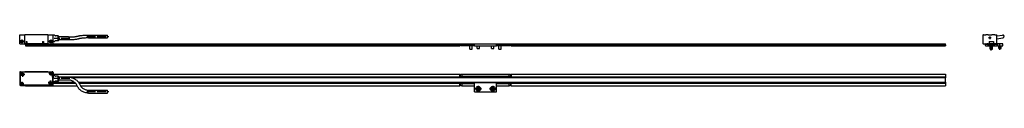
# Model space of a CAD drawing. Header units: millimetres. Extents: x -85 to 2008, y -72 to 348.
# Tile 6 of 6: x 649 to 2008, y 165 to 245. Entities that reach past the tile are written whole.
import ezdxf

# ---------------------------------------------------------------- set-up
doc = ezdxf.new("R2010")
doc.units = ezdxf.units.MM
doc.linetypes.add('DOT_CENTER', pattern=[14, 12, -1, 0, -1])
doc.layers.add('1', color=7, linetype='Continuous')

# ---------------------------------------------------------------- blocks, each defined once
blk = doc.blocks.new('Regla_64__8', base_point=(657, 225.3))
at = {"color": 7, "linetype": 'Continuous'}
for p, q in [((657, 232.4), (1256.5, 232.4)), ((657, 231.2), (657, 232.4)), ((657, 231.1), (657, 231.2)), ((657, 231.2), (1256.5, 231.2)), ((657, 231), (657, 231.1)), ((1256.5, 231.1), (657, 231.1)), ((1256.5, 232.4), (1256.5, 232)), ((1277, 232), (1256.5, 232)), ((1256.5, 231.2), (1256.5, 232)), ((1277, 231.5), (1256.5, 231.5)), ((1256.5, 231.2), (1256.5, 231.1)), ((1256.5, 231), (1256.5, 231.1)), ((1259.5, 231.5), (1257.5, 230.3)), ((1259.5, 231.5), (1277, 231.5)), ((1277, 232.5), (1307, 232.5)), ((1277, 232), (1277, 232.5)), ((1277, 231.5), (1277, 232)), ((1277, 229.7), (1277, 231.5)), ((1277, 231.5), (1277, 231.5)), ((1307, 232), (1307, 232.5)), ((1307, 231.5), (1307, 232)), ((1327.5, 232), (1307, 232)), ((1307, 229.7), (1307, 231.5)), ((1307, 231.5), (1307, 231.5)), ((1307, 231.5), (1324.5, 231.5)), ((1327.5, 231.5), (1307, 231.5)), ((1326.5, 230.3), (1324.5, 231.5)), ((1327.5, 232.4), (1927, 232.4)), ((1327.5, 232.4), (1327.5, 232)), ((1327.5, 231.2), (1327.5, 232)), ((1327.5, 231.1), (1327.5, 231.2)), ((1327.5, 231.2), (1927, 231.2)), ((1327.5, 231), (1327.5, 231.1)), ((1327.5, 231.1), (1927, 231.1)), ((1927, 231.2), (1927, 232.4)), ((1927, 231.2), (1927, 231.1)), ((1927, 231.1), (1927, 231)), ((1256.5, 231), (657, 231)), ((657, 231), (657, 229.7)), ((657, 229.7), (1256.5, 229.7)), ((1256.5, 231), (1256.5, 229.7)), ((1257.5, 230.2), (1257.5, 230.3)), ((1257.5, 230.2), (1277, 230.2)), ((1257.5, 229.7), (1257.5, 230.2)), ((1277, 229.7), (1257.5, 229.7)), ((1270.5, 225.3), (1270.5, 229.3)), ((1270.5, 225.3), (1273.5, 225.3)), ((1273.5, 225.3), (1273.5, 229.3)), ((1277, 229.7), (1307, 229.7)), ((1280.5, 226.2), (1280.5, 229.7)), ((1280.5, 226.2), (1283.5, 226.2)), ((1283.5, 226.2), (1283.5, 229.7)), ((1300.5, 226.2), (1300.5, 229.7)), ((1300.5, 226.2), (1303.5, 226.2)), ((1303.5, 226.2), (1303.5, 229.7)), ((1307, 230.2), (1326.5, 230.2)), ((1326.5, 229.7), (1307, 229.7)), ((1310.5, 225.3), (1310.5, 229.3)), ((1310.5, 225.3), (1313.5, 225.3)), ((1313.5, 225.3), (1313.5, 229.3)), ((1326.5, 230.2), (1326.5, 230.3)), ((1326.5, 230.2), (1326.5, 229.7)), ((1927, 231), (1327.5, 231)), ((1327.5, 229.7), (1327.5, 231)), ((1327.5, 229.7), (1927, 229.7)), ((1927, 231), (1927, 229.7))]:
    blk.add_line(p, q, dxfattribs=at)
for centre, start, end in [((1269.7, 229.3), 0, 33.3457), ((1274.3, 229.3), 146.6543, 180), ((1309.7, 229.3), 0, 33.3457), ((1314.3, 229.3), 146.6543, 180)]:
    blk.add_arc(centre, 0.8, start, end, dxfattribs=at)
blk = doc.blocks.new('CABEZA_REGLA_EXPOSED__9', base_point=(649, 232.8))
at = {"color": 7, "linetype": 'Continuous'}
for p, q in [((649, 232.8), (649, 244.8)), ((649, 244.8), (656, 244.8)), ((656, 232.8), (656, 244.8)), ((688, 244.8), (656, 244.8)), ((688, 244.8), (695, 244.8)), ((688, 244.8), (688, 232.8)), ((695, 244.6), (695, 244.8)), ((743.8, 244.7), (770.1, 244.7)), ((770.1, 240.7), (770.1, 244.7)), ((649, 232.8), (656, 232.8)), ((657.8, 232.8), (656, 232.8)), ((657.8, 235.8), (657.8, 232.8)), ((657.8, 235.8), (659, 235.8)), ((657.8, 232.8), (659, 232.8)), ((659, 235.8), (659, 232.8)), ((680.5, 232.8), (659, 232.8)), ((680.5, 235.8), (681.7, 235.8)), ((680.5, 235.8), (680.5, 232.8)), ((680.5, 232.8), (681.7, 232.8)), ((681.7, 235.8), (681.7, 232.8)), ((688, 232.8), (681.7, 232.8)), ((688, 232.8), (695, 232.8)), ((696.8, 244.6), (695, 244.6)), ((695, 235.6), (695, 244.6)), ((695, 232.8), (695, 235.6)), ((696.8, 235.6), (695, 235.6)), ((697.7, 243.9), (697.1, 244.4)), ((697.7, 236.3), (697.1, 235.7)), ((702, 243.6), (698.4, 243.6)), ((702, 236.6), (698.4, 236.6)), ((702, 236.6), (702, 243.6)), ((702.5, 243.1), (702, 243.6)), ((702.5, 237.1), (702, 236.6)), ((702.5, 243.1), (702.5, 237.1)), ((716.3, 242.1), (702.5, 242.1)), ((716.3, 238.1), (702.5, 238.1)), ((743.8, 240.7), (770.1, 240.7))]:
    blk.add_line(p, q, dxfattribs=at)
for centre, radius in [((652, 235.8), 1.85), ((652, 235.8), 1.6), ((652, 235.8), 1.25), ((692, 235.8), 1.85), ((692, 235.8), 1.6), ((692, 235.8), 1.25)]:
    blk.add_circle(centre, radius, dxfattribs=at)
for centre, radius, start, end in [((696.8, 244.1), 0.5, 45, 90), ((696.8, 236.1), 0.5, 270, 315), ((698.4, 244.6), 1, 225, 270), ((698.4, 235.6), 1, 90, 135)]:
    blk.add_arc(centre, radius, start, end, dxfattribs=at)
for points, knots in [([(729.4, 243.3), (729.6, 243.3), (730.1, 243.5), (730.9, 243.7), (732, 243.9), (733.5, 244.1), (735.5, 244.3), (737.4, 244.5), (739.3, 244.6), (741.4, 244.7), (743, 244.7), (743.8, 244.7)], [0, 0, 0, 0, 0.62921, 1.420102, 2.48505, 3.957263, 6.044379, 8.336662, 9.80845, 11.888369, 14.497563, 14.497563, 14.497563, 14.497563]), ([(716.3, 242.1), (716.8, 242.1), (718, 242.1), (720, 242.1), (722.3, 242.2), (724.4, 242.4), (726.2, 242.6), (727.5, 242.8), (728.4, 243), (729, 243.1), (729.3, 243.2), (729.4, 243.3)], [0, 0, 0, 0, 1.48769, 3.512666, 5.906097, 8.384028, 10.000024, 11.308732, 12.197421, 12.78054, 13.209703, 13.209703, 13.209703, 13.209703]), ([(730.7, 239.5), (730.5, 239.4), (730.1, 239.3), (729.3, 239.1), (728.2, 238.9), (726.8, 238.6), (724.8, 238.4), (722.4, 238.2), (719.4, 238.1), (717.4, 238.1), (716.3, 238.1)], [0, 0, 0, 0, 0.62921, 1.420102, 2.48505, 3.957263, 5.711348, 8.336658, 11.355609, 14.497427, 14.497427, 14.497427, 14.497427]), ([(743.8, 240.7), (742.8, 240.7), (740.9, 240.7), (738.2, 240.5), (735.8, 240.4), (734.1, 240.2), (732.7, 239.9), (731.8, 239.8), (731.2, 239.6), (730.9, 239.5), (730.7, 239.5)], [0, 0, 0, 0, 3.020094, 5.905976, 8.079292, 9.999908, 11.205337, 12.197305, 12.780424, 13.209587, 13.209587, 13.209587, 13.209587])]:
    blk.add_open_spline(points, degree=3, knots=knots, dxfattribs=at)
blk.add_open_spline([(770.1, 240.7), (770.1, 240.7), (770.1, 240.7), (770.1, 240.7), (770.1, 240.7)], degree=3, dxfattribs=at)
at = {"layer": '1', "color": 2, "linetype": 'DOT_CENTER'}
for p, q in [((654.8, 235.8), (649.1, 235.8)), ((652, 238.6), (652, 232.9)), ((694.8, 235.8), (689.1, 235.8)), ((692, 238.6), (692, 232.9)), ((718.3, 240.1), (696.4, 240.1)), ((741.8, 242.7), (772.1, 242.7))]:
    blk.add_line(p, q, dxfattribs=at)
at = {"layer": '1', "color": 30, "linetype": 'Continuous'}
for centre in [(652, 235.8), (692, 235.8)]:
    blk.add_arc(centre, 1.5, 175, 95, dxfattribs=at)
blk = doc.blocks.new('EXG_EXGA-1240__10', base_point=(649, 225.3))
for name, p in [('CABEZA_REGLA_EXPOSED__9', (649, 232.8)), ('Regla_64__8', (657, 225.3))]:
    blk.add_blockref(name, p)
blk = doc.blocks.new('Alzado2', base_point=(788, 235))
blk.add_blockref('EXG_EXGA-1240__10', (649, 225.3))
blk = doc.blocks.new('Regla_64__11', base_point=(1982.2, 225.3))
at = {"color": 7, "linetype": 'Continuous'}
for p, q in [((1982.2, 231.9), (1982.2, 231.2)), ((1982.2, 231.2), (1982.3, 231.1)), ((1982.2, 231), (1982.2, 231.2)), ((1982.3, 231.1), (1982.2, 231)), ((1983.1, 232.4), (1982.7, 232.4)), ((1983.6, 232.1), (1983.2, 232.4)), ((1984.6, 232.4), (1984.2, 232.1)), ((1985.8, 232.4), (1984.8, 232.4)), ((1985.1, 231.3), (1985.1, 231.9)), ((1985.1, 231.5), (1986.5, 231.5)), ((1985.2, 231.5), (1985.2, 232)), ((1993.7, 231.5), (1985.2, 231.5)), ((1986.2, 231.1), (1985.4, 231.1)), ((1985.8, 232), (1987.2, 232)), ((1985.9, 232.2), (1985.9, 232.3)), ((1986.4, 231.3), (1986.4, 231.2)), ((1986.5, 231.5), (1987, 231.5)), ((1987, 231.5), (1993.4, 231.5)), ((1987.2, 231.9), (1987.2, 232)), ((1987.2, 231.9), (1993.2, 231.9)), ((1987.2, 231.2), (1987.2, 231.3)), ((1990.1, 231.1), (1987.3, 231.1)), ((1990.2, 231), (1990.1, 231.1)), ((1990.3, 231.1), (1990.2, 231)), ((1993.1, 231.1), (1990.3, 231.1)), ((1993.2, 232), (1993.7, 232)), ((1993.2, 231.9), (1993.2, 232)), ((1993.3, 231.3), (1993.3, 231.2)), ((1993.4, 231.5), (1993.7, 231.5)), ((1993.7, 232.5), (1993.7, 232)), ((2006.2, 232.5), (1993.7, 232.5)), ((1993.7, 232), (1994.7, 232)), ((1994.7, 231.5), (1993.7, 231.5)), ((1993.7, 231.5), (1993.9, 231.5)), ((1993.7, 231.5), (1993.7, 231.5)), ((1993.9, 231.5), (1994.7, 231.5)), ((1994.1, 231.2), (1994.1, 231.3)), ((1995.1, 231.1), (1994.2, 231.1)), ((1994.5, 232.3), (1994.5, 232.2)), ((1995.7, 232.4), (1994.7, 232.4)), ((1995.2, 231.5), (1994.7, 231.5)), ((1994.7, 231.5), (1995.3, 231.5)), ((1994.7, 231.5), (1994.7, 231.5)), ((1995.2, 232), (1995.2, 231.5)), ((1995.3, 231.9), (1995.3, 231.5)), ((1995.3, 231.5), (1995.3, 231.3)), ((1996.2, 232.1), (1995.8, 232.4)), ((1996.2, 232.1), (1996.8, 232.1)), ((1997.2, 232.4), (1996.8, 232.1)), ((1996.8, 232.1), (1996.8, 232.1)), ((1997.7, 232.4), (1997.4, 232.4)), ((1998.1, 231.1), (1998.2, 231.2)), ((1998.2, 231), (1998.1, 231.1)), ((1998.2, 232.1), (1998.7, 232.1)), ((1998.2, 231.2), (1998.2, 231.9)), ((1998.2, 231.2), (1998.2, 231)), ((1998.7, 232.1), (1998.7, 229.7)), ((2006.2, 229.7), (2006.2, 232.5)), ((1982.2, 230.2), (1982.2, 231)), ((1982.7, 229.7), (1997.7, 229.7)), ((1988.7, 225.3), (1988.7, 229.3)), ((1988.7, 225.3), (1991.7, 225.3)), ((1991.7, 225.3), (1991.7, 229.3)), ((1998.2, 230.2), (1998.2, 231)), ((1998.7, 229.7), (2006.2, 229.7)), ((2000.7, 226.2), (2000.7, 229.7)), ((2000.7, 226.2), (2003.7, 226.2)), ((2003.7, 226.2), (2003.7, 229.7))]:
    blk.add_line(p, q, dxfattribs=at)
for centre, radius, start, end in [((1982.7, 231.9), 0.5, 90, 180), ((1983.1, 232.2), 0.25, 57.5, 90), ((1983.9, 232.5), 0.5, 237.5, 302.5), ((1984.8, 232.2), 0.25, 90, 122.5), ((1985.3, 231.9), 0.15, 109.4712, 180), ((1985.4, 231.3), 0.25, 180, 270), ((1985.8, 232.3), 0.15, 0, 90), ((1985.8, 232.2), 0.15, 270, 360), ((1986.2, 231.2), 0.15, 270, 0), ((1986.5, 231.3), 0.15, 90, 180), ((1987, 231.3), 0.15, 0, 90), ((1987.3, 231.2), 0.15, 180, 270), ((1993.1, 231.2), 0.15, 270, 0), ((1993.4, 231.3), 0.15, 90, 180), ((1993.9, 231.3), 0.15, 0, 90), ((1994.2, 231.2), 0.15, 180, 270), ((1994.7, 232.3), 0.15, 90, 180), ((1994.7, 232.2), 0.15, 180, 270), ((1995.1, 231.3), 0.25, 270, 0), ((1995.2, 231.9), 0.15, 0, 70.5288), ((1995.7, 232.2), 0.25, 57.5, 90), ((1996.5, 232.5), 0.5, 237.5, 302.5), ((1997.4, 232.2), 0.25, 90, 122.5), ((1997.7, 231.9), 0.5, 0, 90), ((1982.7, 230.2), 0.5, 180, 270), ((1987.9, 229.3), 0.8, 0, 33.3457), ((1992.5, 229.3), 0.8, 146.6543, 180), ((1997.7, 230.2), 0.5, 270, 0)]:
    blk.add_arc(centre, radius, start, end, dxfattribs=at)
at = {"layer": '1', "color": 2, "linetype": 'DOT_CENTER'}
for p, q in [((1990.2, 223.3), (1990.2, 231.3)), ((2002.2, 224.2), (2002.2, 231.7))]:
    blk.add_line(p, q, dxfattribs=at)
blk = doc.blocks.new('CABEZA_REGLA_EXPOSED_1__12', base_point=(1978.7, 232.8))
at = {"color": 7, "linetype": 'Continuous'}
for p, q in [((1978.7, 244.8), (1978.7, 232.8)), ((1978.7, 244.8), (1978.9, 244.8)), ((1978.9, 244.8), (1979.2, 244.8)), ((1979.2, 244.8), (1979.3, 244.8)), ((1979.7, 244.8), (1979.3, 244.8)), ((1979.8, 244.8), (1979.7, 244.8)), ((1979.8, 244.8), (1982.6, 244.8)), ((1982.6, 244.8), (1982.9, 244.8)), ((1984.3, 244.8), (1982.9, 244.8)), ((1985.7, 244.8), (1984.3, 244.8)), ((1985.7, 244.8), (1988.2, 244.8)), ((1988.2, 244.8), (1990.8, 244.8)), ((1995.1, 244.8), (1990.8, 244.8)), ((1995.1, 244.8), (1996.6, 244.8)), ((1996.7, 244.8), (1996.6, 244.8)), ((1996.7, 244.8), (1997.1, 244.8)), ((1997.1, 244.8), (1997.2, 244.8)), ((1997.2, 244.8), (1997.5, 244.8)), ((1997.5, 244.8), (1997.7, 244.8)), ((1997.7, 243.5), (1997.7, 244.8)), ((1978.9, 232.8), (1978.7, 232.8)), ((1978.9, 232.8), (1979, 232.8)), ((1979, 232.8), (1979.7, 232.8)), ((1979.7, 232.8), (1987.2, 232.8)), ((1987.2, 235.8), (1987.2, 232.8)), ((1987.2, 235.8), (1990.7, 235.8)), ((1987.2, 232.8), (1988.1, 232.8)), ((1992.3, 232.8), (1988.1, 232.8)), ((1990.7, 235.8), (1993.2, 235.8)), ((1992.3, 232.8), (1993.2, 232.8)), ((1993.2, 235.8), (1993.2, 232.8)), ((1993.2, 232.8), (1996.7, 232.8)), ((1996.7, 232.8), (1997.4, 232.8)), ((1997.4, 232.8), (1997.5, 232.8)), ((1997.5, 232.8), (1997.7, 232.8)), ((1997.7, 239.4), (1997.7, 243.5)), ((1997.7, 232.8), (1997.7, 239.4))]:
    blk.add_line(p, q, dxfattribs=at)
for radius in [1, 0.8]:
    blk.add_circle((1988.2, 240.9), radius, dxfattribs=at)
blk = doc.blocks.new('CABEZA_REGLA_EXPOSED__13', base_point=(1978.7, 232.8))
at = {"color": 7, "linetype": 'Continuous'}
for p, q in [((1978.7, 244.8), (1978.7, 232.8)), ((1978.7, 244.8), (1978.9, 244.8)), ((1978.9, 244.8), (1979.2, 244.8)), ((1979.2, 244.8), (1979.3, 244.8)), ((1979.7, 244.8), (1979.3, 244.8)), ((1979.8, 244.8), (1979.7, 244.8)), ((1979.8, 244.8), (1982.6, 244.8)), ((1982.6, 244.8), (1982.9, 244.8)), ((1984.3, 244.8), (1982.9, 244.8)), ((1985.7, 244.8), (1984.3, 244.8)), ((1985.7, 244.8), (1988.2, 244.8)), ((1988.2, 244.8), (1990.8, 244.8)), ((1995.1, 244.8), (1990.8, 244.8)), ((1995.1, 244.8), (1996.6, 244.8)), ((1996.7, 244.8), (1996.6, 244.8)), ((1996.7, 244.8), (1997.1, 244.8)), ((1997.1, 244.8), (1997.2, 244.8)), ((1997.2, 244.8), (1997.5, 244.8)), ((1997.5, 244.8), (1997.7, 244.8)), ((1997.7, 243.5), (1997.7, 244.8)), ((1997.7, 243.5), (2005.8, 244.7)), ((1978.9, 232.8), (1978.7, 232.8)), ((1978.9, 232.8), (1979, 232.8)), ((1979, 232.8), (1979.7, 232.8)), ((1979.7, 232.8), (1987.2, 232.8)), ((1987.2, 235.8), (1987.2, 232.8)), ((1987.2, 235.8), (1990.7, 235.8)), ((1987.2, 232.8), (1988.1, 232.8)), ((1992.3, 232.8), (1988.1, 232.8)), ((1990.7, 235.8), (1993.2, 235.8)), ((1992.3, 232.8), (1993.2, 232.8)), ((1993.2, 235.8), (1993.2, 232.8)), ((1993.2, 232.8), (1996.7, 232.8)), ((1996.7, 232.8), (1997.4, 232.8)), ((1997.4, 232.8), (1997.5, 232.8)), ((1997.5, 232.8), (1997.7, 232.8)), ((1997.7, 239.4), (1997.7, 243.5)), ((1997.7, 239.4), (2006.3, 240.7)), ((1997.7, 232.8), (1997.7, 239.4))]:
    blk.add_line(p, q, dxfattribs=at)
for radius in [1, 0.8]:
    blk.add_circle((1988.2, 240.9), radius, dxfattribs=at)
blk.add_arc((2006, 242.7), 2, 278.3543, 98.3543, dxfattribs=at)
at = {"layer": '1', "color": 2, "linetype": 'DOT_CENTER'}
for p, q in [((1990.2, 240.9), (1986.2, 240.9)), ((1988.2, 242.9), (1988.2, 238.9))]:
    blk.add_line(p, q, dxfattribs=at)
blk = doc.blocks.new('EXG_EXGA-1240__14', base_point=(1978.7, 225.3))
for name, p in [('CABEZA_REGLA_EXPOSED_1__12', (1978.7, 232.8)), ('CABEZA_REGLA_EXPOSED__13', (1978.7, 232.8)), ('Regla_64__11', (1982.2, 225.3))]:
    blk.add_blockref(name, p)
blk = doc.blocks.new('Izquierda1', base_point=(1993.4, 235))
blk.add_blockref('EXG_EXGA-1240__14', (1978.7, 225.3))
blk = doc.blocks.new('Regla_64__23', base_point=(657, 166.5))
at = {"color": 7, "linetype": 'Continuous'}
for p, q in [((695, 190.5), (1256.5, 190.5)), ((1256.5, 187.5), (1256.5, 190.5)), ((1257.5, 190.5), (1259.5, 190.5)), ((1257.5, 187.5), (1257.5, 190.5)), ((1259.5, 190.5), (1259.5, 187.5)), ((1259.5, 190.5), (1324.5, 190.5)), ((1324.5, 187.5), (1324.5, 190.5)), ((1324.5, 190.5), (1326.5, 190.5)), ((1326.5, 190.5), (1326.5, 187.5)), ((1327.5, 190.5), (1927, 190.5)), ((1327.5, 190.5), (1327.5, 187.5)), ((1927, 190.5), (1927, 186.8)), ((695, 179.5), (724.7, 179.5)), ((695, 178.2), (726, 178.2)), ((702.5, 186.8), (1256.5, 186.8)), ((716.3, 182.5), (702.5, 182.5)), ((1927, 185.5), (722.1, 185.5)), ((730.1, 179.5), (1927, 179.5)), ((731, 178.2), (1256.5, 178.2)), ((1327.5, 187.5), (1256.5, 187.5)), ((1256.5, 186.8), (1256.5, 187.5)), ((1256.5, 177.5), (1256.5, 178.2)), ((1256.5, 174.5), (1256.5, 177.5)), ((1277, 177.5), (1256.5, 177.5)), ((1257.5, 174.5), (1257.5, 177.5)), ((1259.5, 177.5), (1259.5, 174.5)), ((1277, 166.5), (1277, 179)), ((1277, 179), (1307, 179)), ((1307, 166.5), (1307, 179)), ((1327.5, 177.5), (1307, 177.5)), ((1324.5, 174.5), (1324.5, 177.5)), ((1326.5, 177.5), (1326.5, 174.5)), ((1327.5, 186.8), (1327.5, 187.5)), ((1327.5, 186.8), (1927, 186.8)), ((1327.5, 177.5), (1327.5, 178.2)), ((1327.5, 178.2), (1927, 178.2)), ((1327.5, 174.5), (1327.5, 177.5)), ((1927, 186.8), (1927, 185.5)), ((1927, 179.5), (1927, 185.5)), ((1927, 179.5), (1927, 178.2)), ((1927, 178.2), (1927, 174.5)), ((657, 175.2), (657, 174.5)), ((657, 174.5), (728.4, 174.5)), ((732.9, 174.5), (1256.5, 174.5)), ((1259.5, 174.5), (1257.5, 174.5)), ((1259.5, 174.5), (1277, 174.5)), ((1277, 166.5), (1307, 166.5)), ((1280.5, 170.1), (1280.5, 170.8)), ((1280.5, 170.8), (1281.4, 170.8)), ((1281.4, 170.1), (1280.5, 170.1)), ((1281.4, 170.8), (1281.5, 170.8)), ((1281.4, 170.1), (1281.5, 170.1)), ((1281.5, 170.8), (1281.6, 170.8)), ((1281.5, 170.7), (1281.5, 170.8)), ((1281.5, 170.1), (1281.5, 170.2)), ((1281.5, 170.1), (1281.6, 170.1)), ((1281.6, 171.1), (1281.6, 172)), ((1281.6, 172), (1282.4, 172)), ((1281.6, 171.1), (1281.6, 171)), ((1281.6, 171), (1281.7, 171)), ((1281.6, 171), (1281.6, 170.9)), ((1281.6, 170), (1281.6, 170.1)), ((1281.7, 170), (1281.6, 170)), ((1281.6, 169.9), (1281.6, 170)), ((1281.6, 169), (1281.6, 169.9)), ((1282.4, 169), (1281.6, 169)), ((1282.2, 171), (1282.4, 171)), ((1282.4, 170), (1282.2, 170)), ((1282.4, 172), (1282.4, 171.1)), ((1282.4, 171), (1282.4, 171.1)), ((1282.4, 170.9), (1282.4, 171)), ((1282.5, 170.8), (1282.4, 170.8)), ((1282.4, 170), (1282.4, 170.1)), ((1282.4, 170.1), (1282.5, 170.1)), ((1282.4, 169.9), (1282.4, 170)), ((1282.4, 169.9), (1282.4, 169)), ((1282.5, 170.8), (1282.5, 170.7)), ((1282.6, 170.8), (1282.5, 170.8)), ((1282.5, 170.2), (1282.5, 170.1)), ((1282.5, 170.1), (1282.6, 170.1)), ((1282.6, 170.8), (1283.5, 170.8)), ((1283.5, 170.1), (1282.6, 170.1)), ((1283.5, 170.8), (1283.5, 170.1)), ((1300.5, 170.1), (1300.5, 170.8)), ((1300.5, 170.8), (1301.4, 170.8)), ((1301.4, 170.1), (1300.5, 170.1)), ((1301.5, 170.8), (1301.4, 170.8)), ((1301.5, 170.1), (1301.4, 170.1)), ((1301.6, 170.8), (1301.5, 170.8)), ((1301.5, 170.7), (1301.5, 170.8)), ((1301.5, 170.1), (1301.5, 170.2)), ((1301.6, 170.1), (1301.5, 170.1)), ((1301.6, 172), (1302.4, 172)), ((1301.6, 171.1), (1301.6, 172)), ((1301.6, 171.1), (1301.6, 171)), ((1301.6, 171), (1301.6, 170.9)), ((1301.6, 171), (1301.7, 171)), ((1301.6, 170), (1301.6, 170.1)), ((1301.7, 170), (1301.6, 170)), ((1301.6, 169.9), (1301.6, 170)), ((1301.6, 169), (1301.6, 169.9)), ((1302.4, 169), (1301.6, 169)), ((1302.2, 171), (1302.4, 171)), ((1302.4, 170), (1302.2, 170)), ((1302.4, 172), (1302.4, 171.1)), ((1302.4, 171.1), (1302.4, 171)), ((1302.4, 171), (1302.4, 170.9)), ((1302.4, 170.8), (1302.5, 170.8)), ((1302.5, 170.1), (1302.4, 170.1)), ((1302.4, 170.1), (1302.4, 170)), ((1302.4, 170), (1302.4, 169.9)), ((1302.4, 169.9), (1302.4, 169)), ((1302.5, 170.8), (1302.5, 170.7)), ((1302.5, 170.8), (1302.6, 170.8)), ((1302.5, 170.2), (1302.5, 170.1)), ((1302.6, 170.1), (1302.5, 170.1)), ((1302.6, 170.8), (1303.5, 170.8)), ((1303.5, 170.1), (1302.6, 170.1)), ((1303.5, 170.8), (1303.5, 170.1)), ((1307, 174.5), (1324.5, 174.5)), ((1326.5, 174.5), (1324.5, 174.5)), ((1327.5, 174.5), (1927, 174.5))]:
    blk.add_line(p, q, dxfattribs=at)
for centre, radius in [((1282, 170.5), 3.3), ((1282, 170.5), 2.75), ((1302, 170.5), 3.3), ((1302, 170.5), 2.75)]:
    blk.add_circle(centre, radius, dxfattribs=at)
for centre, radius, start, end in [((1282, 170.5), 0.697, 122.0857, 147.9143), ((1281.9, 170.5), 0.495, 149.9727, 210.0273), ((1282, 170.5), 0.697, 212.0857, 237.9143), ((1282, 170.5), 0.556, 138.2818, 153.5618), ((1282, 170.5), 0.556, 206.4382, 221.7182), ((1282, 170.5), 0.556, 116.4382, 131.7182), ((1282, 170.5), 0.556, 131.7182, 138.2818), ((1282, 170.5), 0.556, 221.7182, 228.2818), ((1282, 170.5), 0.556, 228.2818, 243.5618), ((1282, 170.5), 0.495, 59.9727, 120.0273), ((1282, 170.4), 0.495, 239.9727, 300.0273), ((1282, 170.5), 0.556, 48.2818, 63.5618), ((1282, 170.5), 0.556, 296.4382, 311.7182), ((1282, 170.5), 0.697, 32.0857, 57.9143), ((1282, 170.5), 0.556, 41.7182, 48.2818), ((1282, 170.5), 0.556, 26.4382, 41.7182), ((1282, 170.5), 0.556, 318.2818, 333.5618), ((1282, 170.5), 0.697, 302.0857, 327.9143), ((1282, 170.5), 0.556, 311.7182, 318.2818), ((1282, 170.5), 0.556, 333.5618, 26.4382), ((1302, 170.5), 0.697, 122.0857, 147.9143), ((1301.9, 170.5), 0.495, 149.9727, 210.0273), ((1302, 170.5), 0.697, 212.0857, 237.9143), ((1302, 170.5), 0.556, 138.2818, 153.5618), ((1302, 170.5), 0.556, 206.4382, 221.7182), ((1302, 170.5), 0.556, 116.4382, 131.7182), ((1302, 170.5), 0.556, 131.7182, 138.2818), ((1302, 170.5), 0.556, 228.2818, 243.5618), ((1302, 170.5), 0.556, 221.7182, 228.2818), ((1302, 170.5), 0.495, 59.9727, 120.0273), ((1302, 170.4), 0.495, 239.9727, 300.0273), ((1302, 170.5), 0.556, 48.2818, 63.5618), ((1302, 170.5), 0.556, 296.4382, 311.7182), ((1302, 170.5), 0.697, 32.0857, 57.9143), ((1302, 170.5), 0.556, 41.7182, 48.2818), ((1302, 170.5), 0.556, 26.4382, 41.7182), ((1302, 170.5), 0.556, 318.2818, 333.5618), ((1302, 170.5), 0.697, 302.0857, 327.9143), ((1302, 170.5), 0.556, 311.7182, 318.2818), ((1302, 170.5), 0.556, 333.5618, 26.4382)]:
    blk.add_arc(centre, radius, start, end, dxfattribs=at)
at = {"layer": '1', "color": 2, "linetype": 'DOT_CENTER'}
for p, q in [((1286.3, 170.5), (1277.7, 170.5)), ((1282, 174.8), (1282, 166.2)), ((1306.3, 170.5), (1297.7, 170.5)), ((1302, 174.8), (1302, 166.2))]:
    blk.add_line(p, q, dxfattribs=at)
blk = doc.blocks.new('CABEZA_REGLA_EXPOSED__24', base_point=(649, 164.6))
at = {"color": 7, "linetype": 'Continuous'}
for p, q in [((649, 193), (649, 176)), ((649.7, 191.4), (649.7, 180.6)), ((649.8, 191.4), (649.8, 180.6)), ((650, 194), (656, 194)), ((689.3, 193.4), (651.7, 193.4)), ((689.3, 193.3), (651.7, 193.3)), ((651.7, 189.8), (652.4, 190.4)), ((652.3, 191.4), (653, 190.7)), ((652.4, 190.4), (652.3, 191.4)), ((653, 190.7), (653.9, 190.7)), ((653.9, 190.7), (653.2, 190.1)), ((656, 193.8), (656, 194)), ((688, 193.8), (656, 193.8)), ((688, 194), (694, 194)), ((688, 194), (688, 193.8)), ((695, 193), (695, 189)), ((650.7, 178.9), (650.3, 179.3)), ((650.6, 178.9), (650.3, 179.2)), ((652.6, 189.9), (651.7, 189.8)), ((653.2, 189.2), (652.6, 189.9)), ((653.2, 190.1), (653.2, 189.2)), ((690.1, 178.2), (690.8, 178.8)), ((691, 178.3), (690.1, 178.2)), ((690.7, 179.8), (691.4, 179.1)), ((690.8, 178.8), (690.7, 179.8)), ((691.6, 177.6), (691, 178.3)), ((691.4, 179.1), (692.3, 179.1)), ((692.3, 179.1), (691.6, 178.5)), ((691.6, 178.5), (691.6, 177.6)), ((693.6, 189.7), (693.3, 190.1)), ((693.4, 190.1), (693.7, 189.8)), ((694.2, 187), (694.2, 188.3)), ((694.2, 177.6), (694.2, 181.9)), ((694.3, 187), (694.3, 188.3)), ((694.3, 177.6), (694.3, 181.9)), ((696.8, 189), (695, 189)), ((695, 189), (695, 184.5)), ((695, 180), (695, 184.5)), ((695, 176), (695, 180)), ((696.8, 180), (695, 180)), ((697.7, 188.3), (697.1, 188.8)), ((697.7, 180.7), (697.1, 180.1)), ((702, 188), (698.4, 188)), ((702, 181), (698.4, 181)), ((702.5, 187.5), (702, 188)), ((702, 184.5), (702, 188)), ((702, 181), (702, 184.5)), ((702.5, 181.5), (702, 181)), ((702.5, 187.5), (702.5, 184.5)), ((716.3, 186.5), (702.5, 186.5)), ((702.5, 184.5), (702.5, 181.5)), ((716.3, 182.5), (702.5, 182.5)), ((650, 175), (656, 175)), ((692.3, 175.7), (654.7, 175.7)), ((654.7, 175.6), (692.3, 175.6)), ((656, 175), (656, 175.2)), ((656, 175.2), (688, 175.2)), ((688, 175.2), (688, 175)), ((688, 175), (694, 175)), ((743.8, 168.6), (770.1, 168.6)), ((743.8, 164.6), (770.1, 164.6)), ((770.1, 164.6), (770.1, 168.6))]:
    blk.add_line(p, q, dxfattribs=at)
for centre, radius in [((652.8, 190.3), 2.1), ((652.8, 190.3), 1.9), ((692, 191.5), 1.75), ((692, 191.5), 1.25), ((652, 177.5), 1.75), ((652, 177.5), 1.25), ((691.2, 178.7), 2.1), ((691.2, 178.7), 1.9)]:
    blk.add_circle(centre, radius, dxfattribs=at)
for centre, radius, start, end in [((650, 193), 1, 90, 180), ((651.7, 191.4), 2, 90, 180), ((651.7, 191.4), 1.9, 90, 180), ((689.3, 191.4), 2, 49.0546, 90), ((689.3, 191.4), 1.9, 46.1691, 90), ((692, 191.5), 1.9, 138.0289, 311.983), ((692, 191.5), 2, 315, 135.1434), ((694, 193), 1, 0, 90), ((651.7, 180.6), 2, 180, 225), ((651.7, 180.6), 1.9, 180, 225), ((652, 177.5), 2, 135, 315.1434), ((652, 177.5), 1.9, 318.0289, 131.983), ((692.3, 177.6), 1.9, 270, 0), ((692.3, 177.6), 2, 270, 0), ((692.3, 188.3), 1.9, 0, 45), ((692.3, 188.3), 2, 0, 45), ((690, 184.5), 4.9, 328.9973, 31.0027), ((690, 184.5), 5, 0, 30.6834), ((690, 184.5), 5, 329.3166, 0), ((696.8, 188.5), 0.5, 45, 90), ((696.8, 180.5), 0.5, 270, 315), ((698.4, 189), 1, 225, 270), ((698.4, 180), 1, 90, 135), ((650, 176), 1, 180, 270), ((654.7, 177.6), 1.9, 226.1691, 270), ((654.7, 177.6), 2, 229.0546, 270), ((694, 176), 1, 270, 0)]:
    blk.add_arc(centre, radius, start, end, dxfattribs=at)
for points, knots in [([(716.3, 186.5), (717, 186.4), (718.7, 186.4), (721, 185.9), (723.4, 185), (725.6, 183.8), (727.7, 182.3), (729.4, 180.5), (730.8, 178.6), (731.6, 177.1), (731.9, 176.4)], [0, 0, 0, 0, 2.15213, 4.940557, 7.08707, 9.865012, 12.315601, 14.762893, 17.199012, 19.632164, 19.632164, 19.632164, 19.632164]), ([(728.3, 174.8), (727.9, 175.4), (727.4, 176.5), (726.2, 178), (724.9, 179.3), (723.4, 180.4), (721.9, 181.3), (720.1, 182), (718.2, 182.4), (717, 182.4), (716.3, 182.5)], [0, 0, 0, 0, 2.090968, 3.710921, 5.820382, 7.452727, 9.336879, 11.223599, 13.117235, 15.011838, 15.011838, 15.011838, 15.011838]), ([(743.8, 164.6), (743.1, 164.7), (741.5, 164.7), (739, 165.3), (736.6, 166.2), (734.5, 167.4), (732.5, 168.8), (730.7, 170.7), (729.3, 172.7), (728.6, 174.1), (728.3, 174.8)], [0, 0, 0, 0, 2.15213, 4.940557, 7.404167, 9.865227, 12.315816, 14.763108, 17.510386, 19.632171, 19.632171, 19.632171, 19.632171]), ([(731.9, 176.4), (732.2, 175.7), (732.8, 174.6), (733.9, 173.2), (735.1, 171.9), (736.6, 170.8), (738.3, 169.8), (740.1, 169.1), (741.9, 168.7), (743.2, 168.7), (743.8, 168.6)], [0, 0, 0, 0, 2.090968, 3.710921, 5.340052, 7.452731, 9.336883, 11.223603, 13.117239, 15.011842, 15.011842, 15.011842, 15.011842])]:
    blk.add_open_spline(points, degree=3, knots=knots, dxfattribs=at)
at = {"layer": '1', "color": 2, "linetype": 'DOT_CENTER'}
for p, q in [((652.8, 193.4), (652.8, 187.2)), ((694.7, 191.5), (689.2, 191.5)), ((692, 194.2), (692, 188.7)), ((654.7, 177.5), (649.2, 177.5)), ((655.9, 190.3), (649.7, 190.3)), ((652, 180.2), (652, 174.7)), ((694.3, 178.7), (688.1, 178.7)), ((691.2, 181.8), (691.2, 175.6)), ((718.3, 184.5), (696.4, 184.5)), ((741.8, 166.6), (772.1, 166.6))]:
    blk.add_line(p, q, dxfattribs=at)
at = {"layer": '1', "color": 30, "linetype": 'Continuous'}
for centre in [(692, 191.5), (652, 177.5)]:
    blk.add_arc(centre, 1.5, 175, 95, dxfattribs=at)
blk = doc.blocks.new('EXG_EXGA-1240__25', base_point=(649, 164.6))
for name, p in [('CABEZA_REGLA_EXPOSED__24', (649, 164.6)), ('Regla_64__23', (657, 166.5))]:
    blk.add_blockref(name, p)
blk = doc.blocks.new('Superior2', base_point=(788, 179.3))
blk.add_blockref('EXG_EXGA-1240__25', (649, 164.6))

msp = doc.modelspace()

# ---------------------------------------------------------------- block references
for name, p in [('Alzado2', (788, 235)), ('Izquierda1', (1993.4, 235)), ('Superior2', (788, 179.3))]:
    msp.add_blockref(name, p)

doc.saveas('drawing.dxf')
